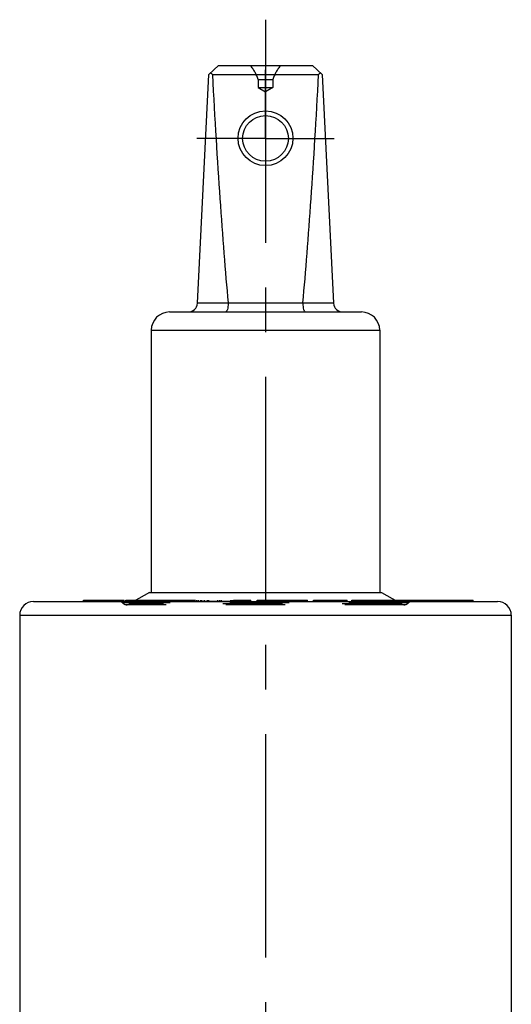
# Model space of a CAD drawing. Header units: millimetres. Extents: x 0 to 1000, y 0 to 1000.
# Tile 4 of 4: x 473 to 527, y 512 to 620. Entities that reach past the tile are written whole.
import ezdxf

# ---------------------------------------------------------------- set-up
doc = ezdxf.new("R2010")
doc.units = ezdxf.units.MM
doc.header["$LTSCALE"] = 65.185185
doc.linetypes.add('CENTER', pattern=[0.6, 0.375, -0.075, 0.075, -0.075])
doc.linetypes.add('HIDDEN', pattern=[0.2, 0.1, -0.1])
doc.layers.get('0').update_dxf_attribs({"linetype": 'CONTINUOUS'})
for name, color, linetype in [('ACHSEN_S', 7, 'CONTINUOUS'), ('DEFAULT_2', 8, 'HIDDEN'), ('KOERPER', 7, 'CONTINUOUS'), ('KONST.EL_MIT_GEO', 7, 'CONTINUOUS')]:
    doc.layers.add(name, color=color, linetype=linetype)

msp = doc.modelspace()

# ---------------------------------------------------------------- linework, layer by layer
at = {"color": 7, "linetype": 'CONTINUOUS'}
for p, q in [((493.8, 614.1), (494.85, 615.1)), ((494.85, 615.1), (505.15, 615.1)), ((506.2, 614.1), (505.15, 615.1)), ((492.55, 589.05), (493.8, 614.1)), ((494.19, 614.1), (505.81, 614.1)), ((506.2, 614.1), (507.45, 589.05)), ((492.55, 589.1), (495.91, 589.1)), ((504.09, 589.05), (495.91, 589.05)), ((504.09, 589.1), (507.45, 589.1)), ((489.5, 588.1), (510.5, 588.1)), ((487.5, 586.1), (487.5, 557.4)), ((487.5, 586.1), (512.5, 586.1)), ((512.5, 586.1), (512.5, 557.4))]:
    msp.add_line(p, q, dxfattribs=at)
for centre, radius in [((500, 607.12), 3), ((500, 607.1), 2.5)]:
    msp.add_circle(centre, radius, dxfattribs=at)
for centre, radius, start, end in [((491.55, 589.1), 1, 270, 357.14), ((495.42, 589.06), 0.483, 359.2765, 5.2), ((504.58, 589.06), 0.483, 174.8, 180.7235), ((508.45, 589.1), 1, 182.86, 270), ((489.5, 586.1), 2, 90, 180), ((510.5, 586.1), 2, 0, 90)]:
    msp.add_arc(centre, radius, start, end, dxfattribs=at)
for centre, major_axis, ratio, start_param, end_param in [((500, 620), (8.5, 0), 0.951289, -2.356194, -2.324149), ((500, 738.2), (0, 170.14), 0.049958, -3.894945, -3.644174), ((500, 738.2), (0, 170.14), 0.049958, -2.639011, -2.38824), ((500, 620), (8.5, 0), 0.951289, -0.817444, -0.785398)]:
    msp.add_ellipse(centre, major_axis=major_axis, ratio=ratio, start_param=start_param, end_param=end_param, dxfattribs=at)
for points in [[(495.91, 589.05), (495.91, 588.93), (495.89, 588.7), (495.85, 588.43), (495.79, 588.26), (495.75, 588.17), (495.7, 588.1), (495.66, 588.1)], [(504.09, 589.05), (504.09, 588.93), (504.11, 588.7), (504.15, 588.43), (504.21, 588.26), (504.25, 588.17), (504.3, 588.1), (504.34, 588.1)]]:
    msp.add_open_spline(points, degree=3, knots=[0, 0, 0, 0, 0.367027, 0.675021, 0.794758, 0.888218, 1, 1, 1, 1], dxfattribs=at)
at = {"layer": 'ACHSEN_S', "color": 40, "linetype": 'CENTER'}
msp.add_line((500, 620.1), (500, 379.9), dxfattribs=at)
at = {"layer": 'DEFAULT_2', "color": 8, "linetype": 'HIDDEN'}
for p, q in [((499.2, 613.55), (499.2, 612.66)), ((499.2, 613.55), (500.8, 613.55)), ((500.8, 613.55), (500.8, 612.66)), ((499.2, 612.66), (500, 612.2)), ((499.2, 612.66), (500.8, 612.66)), ((500.8, 612.66), (500, 612.2)), ((487.5, 557.4), (512.5, 557.4))]:
    msp.add_line(p, q, dxfattribs=at)
for centre, start, end in [((495, 612.2), 17.8332, 41.0943), ((505, 612.2), 138.9057, 162.1668)]:
    msp.add_arc(centre, 4.41, start, end, dxfattribs=at)
at = {"layer": 'KOERPER', "color": 7, "linetype": 'CONTINUOUS'}
for p, q in [((487.3, 557.4), (485.57, 556.4)), ((487.3, 557.4), (512.7, 557.4)), ((512.7, 557.4), (514.43, 556.4)), ((480.1, 556.4), (480.1, 556.55)), ((480.1, 556.55), (484.52, 556.55)), ((480.11, 556.4), (480.11, 556.55)), ((481.75, 556.4), (481.75, 556.55)), ((482.45, 556.4), (482.45, 556.55)), ((483.93, 556.4), (483.93, 556.55)), ((484.02, 556.4), (484.02, 556.55)), ((484.1, 556.4), (484.1, 556.55)), ((484.52, 556.4), (484.52, 556.55)), ((484.7, 556.4), (484.7, 556.55)), ((484.7, 556.55), (485.83, 556.55)), ((485.42, 556.4), (485.42, 556.55)), ((514.17, 556.55), (522.74, 556.55)), ((514.22, 556.52), (514.22, 556.55)), ((515.29, 556.4), (515.29, 556.55)), ((515.46, 556.4), (515.46, 556.55)), ((515.76, 556.4), (515.76, 556.55)), ((516.72, 556.4), (516.72, 556.55)), ((519.8, 556.4), (519.8, 556.55)), ((522.74, 556.4), (522.74, 556.55))]:
    msp.add_line(p, q, dxfattribs=at)
at = {"layer": 'KOERPER', "color": 8, "linetype": 'HIDDEN'}
for p, q in [((484.52, 556.4), (480.1, 556.4)), ((480.51, 556.4), (480.51, 556.55)), ((481, 556.4), (481, 556.55)), ((482.31, 556.4), (482.31, 556.55)), ((483.31, 556.4), (483.31, 556.55)), ((484.13, 556.4), (484.13, 556.55)), ((496.36, 556.4), (484.7, 556.4)), ((484.79, 556.4), (484.79, 556.55)), ((485.57, 556.4), (485.1, 556.13)), ((485.83, 556.55), (496.36, 556.55)), ((487, 556.4), (487, 556.55)), ((487.08, 556.4), (487.08, 556.55)), ((487.26, 556.4), (487.26, 556.55)), ((487.37, 556.4), (487.37, 556.55)), ((487.89, 556.4), (487.89, 556.55)), ((487.97, 556.4), (487.97, 556.55)), ((488.6, 556.4), (488.6, 556.55)), ((489.04, 556.4), (489.04, 556.55)), ((489.2, 556.4), (489.2, 556.55)), ((489.38, 556.4), (489.38, 556.55)), ((489.66, 556.4), (489.66, 556.55)), ((490, 556.4), (490, 556.55)), ((490.25, 556.4), (490.25, 556.55)), ((490.37, 556.4), (490.37, 556.55)), ((490.41, 556.4), (490.41, 556.55)), ((490.49, 556.4), (490.49, 556.55)), ((490.87, 556.4), (490.87, 556.55)), ((491.15, 556.4), (491.15, 556.55)), ((491.18, 556.4), (491.18, 556.55)), ((491.24, 556.4), (491.24, 556.55)), ((491.64, 556.4), (491.64, 556.55)), ((492.48, 556.4), (492.48, 556.55)), ((492.66, 556.4), (492.66, 556.55)), ((492.67, 556.4), (492.67, 556.55)), ((492.94, 556.4), (492.94, 556.55)), ((493.04, 556.4), (493.04, 556.55)), ((493.31, 556.4), (493.31, 556.55)), ((493.32, 556.4), (493.32, 556.55)), ((493.65, 556.4), (493.65, 556.55)), ((493.77, 556.4), (493.77, 556.55)), ((493.78, 556.4), (493.78, 556.55)), ((493.81, 556.4), (493.81, 556.55)), ((494.8, 556.4), (494.8, 556.55)), ((495.01, 556.4), (495.01, 556.55)), ((495.17, 556.4), (495.17, 556.55)), ((496.19, 556.4), (496.19, 556.55)), ((496.36, 556.4), (496.36, 556.55)), ((496.5, 556.4), (496.5, 556.55)), ((496.5, 556.55), (498.39, 556.55)), ((498.39, 556.4), (496.5, 556.4)), ((496.51, 556.4), (496.51, 556.55)), ((497.04, 556.4), (497.04, 556.55)), ((497.86, 556.4), (497.86, 556.55)), ((498.39, 556.4), (498.39, 556.55)), ((498.39, 556.4), (498.39, 556.55)), ((499.09, 556.4), (499.09, 556.55)), ((499.09, 556.55), (504.61, 556.55)), ((504.61, 556.4), (499.09, 556.4)), ((499.18, 556.4), (499.18, 556.55)), ((500.37, 556.4), (500.37, 556.55)), ((500.72, 556.4), (500.72, 556.55)), ((501.44, 556.4), (501.44, 556.55)), ((501.7, 556.4), (501.7, 556.55)), ((502.14, 556.4), (502.14, 556.55)), ((502.59, 556.4), (502.59, 556.55)), ((502.94, 556.4), (502.94, 556.55)), ((503.06, 556.4), (503.06, 556.55)), ((503.29, 556.4), (503.29, 556.55)), ((504.58, 556.4), (504.58, 556.55)), ((504.61, 556.4), (504.61, 556.55)), ((505.27, 556.4), (505.27, 556.55)), ((505.27, 556.55), (508.95, 556.55)), ((508.95, 556.4), (505.27, 556.4)), ((505.31, 556.4), (505.31, 556.55)), ((505.7, 556.4), (505.7, 556.55)), ((506.82, 556.4), (506.82, 556.55)), ((506.96, 556.4), (506.96, 556.55)), ((508.03, 556.4), (508.03, 556.55)), ((508.23, 556.4), (508.23, 556.55)), ((508.27, 556.4), (508.27, 556.55)), ((508.51, 556.4), (508.51, 556.55)), ((508.95, 556.4), (508.95, 556.55)), ((509.45, 556.4), (509.45, 556.55)), ((509.45, 556.55), (514.17, 556.55)), ((522.74, 556.4), (509.45, 556.4)), ((509.57, 556.4), (509.57, 556.55)), ((509.75, 556.4), (509.75, 556.55)), ((511.08, 556.4), (511.08, 556.55)), ((511.61, 556.4), (511.61, 556.55)), ((511.82, 556.4), (511.82, 556.55)), ((512.15, 556.4), (512.15, 556.55)), ((512.37, 556.4), (512.37, 556.55)), ((512.58, 556.4), (512.58, 556.55)), ((512.88, 556.4), (512.88, 556.55)), ((512.9, 556.4), (512.9, 556.55)), ((512.92, 556.4), (512.92, 556.55)), ((513.09, 556.4), (513.09, 556.55)), ((513.1, 556.4), (513.1, 556.55)), ((513.32, 556.4), (513.32, 556.55)), ((513.68, 556.4), (513.68, 556.55)), ((513.98, 556.4), (513.98, 556.55)), ((514.22, 556.4), (514.22, 556.52)), ((514.41, 556.4), (514.41, 556.55)), ((514.43, 556.4), (514.9, 556.13)), ((515.16, 556.4), (515.16, 556.55)), ((515.32, 556.4), (515.32, 556.55)), ((516.47, 556.4), (516.47, 556.55)), ((516.81, 556.4), (516.81, 556.55)), ((517.07, 556.4), (517.07, 556.55)), ((517.77, 556.4), (517.77, 556.55)), ((518.07, 556.4), (518.07, 556.55)), ((518.21, 556.4), (518.21, 556.55)), ((518.24, 556.4), (518.24, 556.55)), ((519.31, 556.4), (519.31, 556.55)), ((520.14, 556.4), (520.14, 556.55)), ((520.21, 556.4), (520.21, 556.55)), ((520.41, 556.4), (520.41, 556.55)), ((520.44, 556.4), (520.44, 556.55)), ((520.51, 556.4), (520.51, 556.55)), ((520.61, 556.4), (520.61, 556.55)), ((520.72, 556.4), (520.72, 556.55)), ((521.1, 556.4), (521.1, 556.55)), ((521.13, 556.4), (521.13, 556.55)), ((521.28, 556.4), (521.28, 556.55)), ((521.31, 556.4), (521.31, 556.55)), ((521.36, 556.4), (521.36, 556.55)), ((521.5, 556.4), (521.5, 556.55)), ((521.61, 556.4), (521.61, 556.55)), ((521.72, 556.4), (521.72, 556.55)), ((521.77, 556.4), (521.77, 556.55)), ((521.78, 556.4), (521.78, 556.55)), ((521.82, 556.4), (521.82, 556.55)), ((521.82, 556.4), (521.82, 556.55)), ((521.97, 556.4), (521.97, 556.55)), ((522.01, 556.4), (522.01, 556.55)), ((522.4, 556.4), (522.4, 556.55))]:
    msp.add_line(p, q, dxfattribs=at)
at = {"layer": 'KONST.EL_MIT_GEO', "color": 40, "linetype": 'CENTER'}
for q in [(500, 614.6), (492.5, 607.1), (500, 599.6), (507.5, 607.1)]:
    msp.add_line((500, 607.1), q, dxfattribs=at)
at = {"layer": 'KONST.EL_MIT_GEO', "color": 7, "linetype": 'CONTINUOUS'}
for p, q in [((474.6, 556.4), (525.4, 556.4)), ((473.1, 554.9), (473.1, 503.22)), ((473.1, 554.9), (526.9, 554.9)), ((526.9, 554.9), (526.9, 503.22))]:
    msp.add_line(p, q, dxfattribs=at)
at = {"layer": 'KONST.EL_MIT_GEO', "color": 8, "linetype": 'HIDDEN'}
for p, q in [((515.64, 556.24), (484.36, 556.24)), ((515.2, 556.05), (484.8, 556.05)), ((514.9, 556.13), (485.1, 556.13))]:
    msp.add_line(p, q, dxfattribs=at)
at = {"layer": 'KONST.EL_MIT_GEO', "color": 7, "linetype": 'CONTINUOUS'}
for centre, start, end in [((474.6, 554.9), 90, 180), ((525.4, 554.9), 0, 90)]:
    msp.add_arc(centre, 1.5, start, end, dxfattribs=at)
at = {"layer": 'KONST.EL_MIT_GEO', "color": 8, "linetype": 'HIDDEN'}
for centre, radius, start, end in [((484, 555.9), 0.5, 42.9859, 90), ((484.8, 556.65), 0.6, 222.9859, 300), ((515.2, 556.65), 0.6, 240, 317.0141), ((516, 555.9), 0.5, 90, 137.0141)]:
    msp.add_arc(centre, radius, start, end, dxfattribs=at)

doc.saveas('drawing.dxf')
